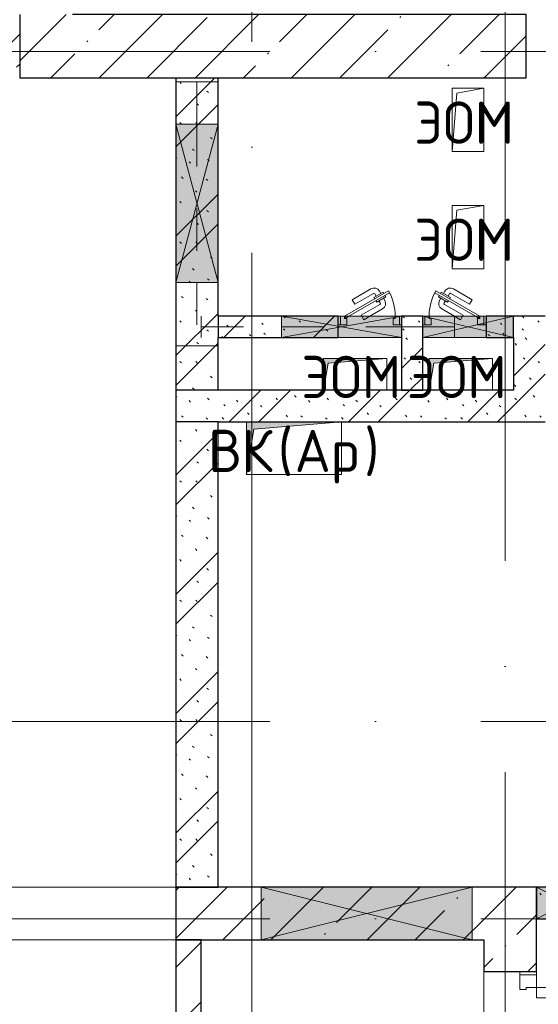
# Model space of a CAD drawing. Header units: millimetres. Extents: x -30540 to 173936, y -11730 to 122288.
# Tile 71 of 116: x 95555 to 98013, y 35310 to 39975. Entities that reach past the tile are written whole.
import ezdxf

# ---------------------------------------------------------------- set-up
doc = ezdxf.new("R2010")
doc.units = ezdxf.units.MM
doc.linetypes.add('3_ Штрих_ 1 х 1 мм', pattern=[400, 200, -200])
doc.linetypes.add('ADSK_Линия сетки', pattern=[5000, 4000, -500, 0, -500])
for name, color, linetype, lineweight in [('A-____-NOTE-TEXT', 7, 'Continuous', 18), ('A-DOOR-____-MCUT', 7, 'Continuous', 9), ('A-DOOR-____-OTLN', 7, 'Continuous', 18), ('A-DOOR-FRAM-MCUT', 7, 'Continuous', 9), ('A-DOOR-OPNG-OTLN', 7, 'Continuous', 18), ('A-FLOR-____-OTLN', 7, 'Continuous', 18), ('A-GENM-____-OTLN', 7, 'Continuous', 18), ('A-GLAZ-____-MCUT', 7, 'Continuous', 9), ('A-GLAZ-____-OTLN', 7, 'Continuous', 18), ('A-WALL-____-MCUT', 7, 'Continuous', 40), ('A-WALL-____-PATT', 7, 'Continuous', 40), ('I-WALL-____-MCUT', 7, 'Continuous', 40), ('I-WALL-____-OTLN', 7, 'Continuous', 18), ('M-EQPM-____-OTLN', 7, 'Continuous', 18), ('S-BEAM-____-OTLN', 7, 'Continuous', 18), ('S-COLS-____-MCUT', 7, 'Continuous', 40), ('S-COLS-____-OTLN', 7, 'Continuous', 18), ('S-GRID-____-OTLN', 7, 'Continuous', 9)]:
    doc.layers.add(name, color=color, linetype=linetype, lineweight=lineweight)
doc.styles.add('GOST Common', font='GOST_Common.ttf', dxfattribs={"height": 200})
pattern_1 = [(45, (0, 0), (-228.0985, 228.0985), []), (45, (228.1, 0), (-228.0985, 228.0985), [403.225, -80.645, 6.706, -73.939])]
pattern_2 = [(135, (300.56, 377.28), (-565.6854, 6e-14), [10, -790]), (135, (349.8, 474.73), (-565.6854, 6e-14), [10, -790]), (135, (423.93, 473.06), (-565.6854, 6e-14), [10, -790]), (135, (229.92, 447.9), (-565.6854, 6e-14), [10, -790]), (135, (155.08, 447.9), (-565.6854, 6e-14), [10, -790]), (135, (114.9, 369.03), (-565.6854, 6e-14), [10, -790]), (135, (132.43, 285.8), (-565.6854, 6e-14), [10, -790]), (135, (214.66, 322), (-565.6854, 6e-14), [10, -790]), (135, (198.16, 261.88), (-565.6854, 6e-14), [10, -790]), (135, (45.2, 272.9), (-565.6854, 6e-14), [10, -790]), (135, (42.32, 336.16), (-565.6854, 6e-14), [10, -790]), (135, (92.26, 192.24), (-565.6854, 6e-14), [10, -790]), (135, (7.07, 149.2), (-565.6854, 6e-14), [10, -790]), (135, (80.6, 95.1), (-565.6854, 6e-14), [10, -790]), (135, (79.53, 36.94), (-565.6854, 6e-14), [10, -790]), (135, (153.87, 74.56), (-565.6854, 6e-14), [10, -790]), (135, (228.35, 124.8), (-565.6854, 6e-14), [10, -790]), (135, (279.75, 180.4), (-565.6854, 6e-14), [10, -790]), (135, (282.9, 31.63), (-565.6854, 6e-14), [10, -790]), (135, (377.38, 53.45), (-565.6854, 6e-14), [10, -790]), (135, (352.28, 102.7), (-565.6854, 6e-14), [10, -790]), (135, (354.05, 0), (-565.6854, 6e-14), [10, -790]), (135, (553.23, 16.45), (-565.6854, 6e-14), [10, -790]), (135, (542.38, 63.45), (-565.6854, 6e-14), [10, -790]), (135, (536.58, 239.3), (-565.6854, 6e-14), [10, -790]), (135, (475.85, 203.9), (-565.6854, 6e-14), [10, -790]), (135, (475.85, 316.54), (-565.6854, 6e-14), [10, -790]), (135, (520.8, 408.7), (-565.6854, 6e-14), [10, -790]), (135, (551.1, 470.8), (-565.6854, 6e-14), [10, -790]), (135, (235.25, 537.93), (-565.6854, 6e-14), [10, -790]), (135, (407.25, 547.65), (-565.6854, 6e-14), [10, -790]), (135, (94.5, 558.6), (-565.6854, 6e-14), [10, -790]), (135, (46.4, 532.3), (-565.6854, 6e-14), [10, -790]), (135, (85.56, 465.04), (-565.6854, 6e-14), [10, -790]), (135, (355.53, 181.14), (-565.6854, 6e-14), [10, -790]), (135, (362.23, 243.6), (-565.6854, 6e-14), [10, -790]), (135, (413.45, 344.1), (-565.6854, 6e-14), [10, -790]), (135, (286.3, 273.25), (-565.6854, 6e-14), [10, -790]), (135, (423.02, 263.72), (-565.6854, 6e-14), [10, -790]), (135, (162.94, 190.2), (-565.6854, 6e-14), [10, -790]), (135, (470.25, 120.93), (-565.6854, 6e-14), [10, -790]), (135, (484.48, 9.78), (-565.6854, 6e-14), [10, -790]), (45, (0, 212.13), (-565.6854, 0), []), (45, (212.13, 0), (-565.6854, 0), []), (45, (353.55, 0), (-565.6854, 0), []), (45, (0, 353.55), (-565.6854, 0), [])]

# ---------------------------------------------------------------- blocks, each defined once
blk = doc.blocks.new('КР_Колонна_ЖБ_Прямоугольная - 2400x300h_B40-V95-01 ЭМ')
at = {"layer": 'S-COLS-____-OTLN', "lineweight": 5, "true_color": 0xcccccc}
h = blk.add_hatch(dxfattribs=at)
h.set_pattern_fill('FP_93', color=254, style=0, pattern_type=2)
h.set_pattern_definition([(45, (-96755.3, -39850), (-228.0985, 228.0985), []), (45, (-96527.2, -39850), (-228.0985, 228.0985), [403.225, -80.645, 6.706, -73.939])])
h.paths.add_polyline_path([(-1200, -150), (1200, -150), (1200, 150), (-1200, 150)])
at = {"layer": 'S-COLS-____-MCUT', "color": 254, "lineweight": 30, "true_color": 0xcccccc}
for p, q in [((-1200, 150), (-1200, -150)), ((1200, 150), (-950, 150)), ((1200, -150), (1200, 150)), ((-1200, -150), (1200, -150))]:
    blk.add_line(p, q, dxfattribs=at)
blk = doc.blocks.new('КР-Проем - Настраиваемый-2466849-01 ЭМ')
at = {"layer": 'A-DOOR-OPNG-OTLN', "color": 254, "lineweight": 13, "true_color": 0xcccccc}
for p, q in [((-670, 125), (670, 125)), ((-670, -125), (670, -125))]:
    blk.add_line(p, q, dxfattribs=at)
blk = doc.blocks.new('АР_Дверь двупольная - 1450х2100h_1000_300__ЛК_EIS60-3280529-01 ЭМ')
at = {"layer": 'A-DOOR-____-MCUT', "color": 254, "lineweight": 15, "true_color": 0xcccccc}
for p, q in [((-650, 125), (-650, 1125)), ((-650, 1125), (-600, 1125)), ((-600, 1125), (-600, 125)), ((650, 425), (600, 425)), ((600, 425), (600, 125)), ((650, 125), (650, 425)), ((-600, 125), (-650, 125)), ((600, 125), (650, 125))]:
    blk.add_line(p, q, dxfattribs=at)
at = {"layer": 'A-DOOR-____-OTLN', "color": 254, "lineweight": 5, "true_color": 0xcccccc}
for p, q in [((-658, 1087.5), (-670, 1087.5)), ((-658, 1100), (-658, 1050)), ((-650, 1100), (-658, 1100)), ((-600, 1100), (-592, 1100)), ((-592, 1100), (-592, 1050)), ((-592, 1087.5), (-580, 1087.5)), ((-700, 955), (-700, 1057.5)), ((-675, 955), (-675, 1057.5)), ((-658, 1062.5), (-670, 1062.5)), ((-658, 1050), (-650, 1050)), ((-592, 1050), (-600, 1050)), ((-592, 1062.5), (-580, 1062.5)), ((-575, 955), (-575, 1057.5)), ((-550, 955), (-550, 1057.5)), ((-675, 955), (-700, 955)), ((-575, 955), (-550, 955))]:
    blk.add_line(p, q, dxfattribs=at)
at = {"layer": 'A-DOOR-____-OTLN', "color": 254, "lineweight": 13, "true_color": 0xcccccc}
for centre, radius, start, end in [((-650, 125), 1000, 0, 90), ((650, 125), 300, 90, 180)]:
    blk.add_arc(centre, radius, start, end, dxfattribs=at)
at = {"layer": 'A-DOOR-____-OTLN', "color": 254, "lineweight": 5, "true_color": 0xcccccc}
for centre, radius, start, end in [((-670, 1057.5), 30, 90, 180), ((-580, 1057.5), 30, 360, 90), ((-670, 1057.5), 4.99, 90, 180), ((-580, 1057.5), 4.99, 360, 90)]:
    blk.add_arc(centre, radius, start, end, dxfattribs=at)
at = {"layer": 'A-DOOR-FRAM-MCUT', "color": 254, "lineweight": 15, "true_color": 0xcccccc}
for p, q in [((-710, 125), (-725, 125)), ((-710, 125), (-650, 125)), ((-710, 45), (-710, 125)), ((-650, 125), (-650, 75)), ((710, 125), (650, 125)), ((650, 125), (650, 75)), ((710, 45), (710, 125)), ((710, 125), (725, 125)), ((-650, 75), (-640, 75)), ((-640, 75), (-640, 45)), ((650, 75), (640, 75)), ((640, 75), (640, 45)), ((-710, 45), (-725, 45)), ((-640, 45), (-710, 45)), ((640, 45), (710, 45)), ((710, 45), (725, 45))]:
    blk.add_line(p, q, dxfattribs=at)
blk = doc.blocks.new('АР_Отверстие прямоугольное - ОВВ-4132793-01 ЭМ')
at = {"layer": 'A-GLAZ-____-OTLN', "lineweight": 13, "true_color": 0xf9f9f9}
blk.add_hatch(color=7, dxfattribs=at).paths.add_polyline_path([(500, -100), (500, 100), (-250, 100), (-250, -100), (260, -100)])
at = {"layer": 'A-GLAZ-____-MCUT', "color": 254, "lineweight": 15, "true_color": 0xcccccc}
for p, q in [((-250, 100), (-250, -100)), ((500, 100), (500, -100))]:
    blk.add_line(p, q, dxfattribs=at)
at = {"layer": 'A-GLAZ-____-OTLN', "color": 254, "lineweight": 5, "true_color": 0xcccccc}
for p, q in [((500, 100), (-250, -100)), ((-250, 100), (500, -100))]:
    blk.add_line(p, q, dxfattribs=at)
at = {"layer": 'A-GLAZ-____-OTLN', "color": 254, "lineweight": 13, "true_color": 0xcccccc}
for p, q in [((500, 100), (-250, 100)), ((-250, 100), (-250, -100)), ((500, -100), (500, 100)), ((-250, -100), (500, -100))]:
    blk.add_line(p, q, dxfattribs=at)
blk = doc.blocks.new('АР_Отверстие прямоугольное - ОВВ-3164953-01 ЭМ')
at = {"layer": 'A-GLAZ-____-OTLN', "lineweight": 13, "true_color": 0xf9f9f9}
blk.add_hatch(color=7, dxfattribs=at).paths.add_polyline_path([(-375, 125), (-375, -125), (625, -125), (625, 125)])
at = {"layer": 'A-GLAZ-____-MCUT', "color": 254, "lineweight": 15, "true_color": 0xcccccc}
for p, q in [((-375, 125), (-375, -125)), ((625, 125), (625, -125))]:
    blk.add_line(p, q, dxfattribs=at)
at = {"layer": 'A-GLAZ-____-OTLN', "color": 254, "lineweight": 5, "true_color": 0xcccccc}
for p, q in [((625, 125), (-375, -125)), ((-375, 125), (625, -125))]:
    blk.add_line(p, q, dxfattribs=at)
at = {"layer": 'A-GLAZ-____-OTLN', "color": 254, "lineweight": 13, "true_color": 0xcccccc}
for p, q in [((625, 125), (-375, 125)), ((-375, 125), (-375, -125)), ((625, -125), (625, 125)), ((-375, -125), (625, -125))]:
    blk.add_line(p, q, dxfattribs=at)
blk = doc.blocks.new('АР_Отверстие прямоугольное - ОВВ-4583973-01 ЭМ')
at = {"layer": 'A-GLAZ-____-OTLN', "lineweight": 13, "true_color": 0xf9f9f9}
blk.add_hatch(color=7, dxfattribs=at).paths.add_polyline_path([(275, -75), (275, 75), (-25, 75), (-25, -75)])
at = {"layer": 'A-GLAZ-____-MCUT', "color": 254, "lineweight": 15, "true_color": 0xcccccc}
for p, q in [((-25, 75), (-25, -75)), ((275, 75), (275, -75))]:
    blk.add_line(p, q, dxfattribs=at)
at = {"layer": 'A-GLAZ-____-OTLN', "color": 254, "lineweight": 5, "true_color": 0xcccccc}
for p, q in [((275, 75), (-25, -75)), ((-25, 75), (275, -75))]:
    blk.add_line(p, q, dxfattribs=at)
at = {"layer": 'A-GLAZ-____-OTLN', "color": 254, "lineweight": 13, "true_color": 0xcccccc}
for p, q in [((275, 75), (-25, 75)), ((-25, 75), (-25, -75)), ((275, -75), (275, 75)), ((-25, -75), (275, -75))]:
    blk.add_line(p, q, dxfattribs=at)
blk = doc.blocks.new('АР_Отверстие прямоугольное - ЭОМ-4144854-01 ЭМ')
at = {"layer": 'A-GLAZ-____-OTLN', "lineweight": 13, "true_color": 0xf9f9f9}
blk.add_hatch(color=7, dxfattribs=at).paths.add_polyline_path([(340, 50), (-90, 50), (-90, -50), (340, -50)])
at = {"layer": 'A-GLAZ-____-MCUT', "color": 254, "lineweight": 15, "true_color": 0xcccccc}
for p, q in [((-90, 50), (-90, -50)), ((340, 50), (340, -50))]:
    blk.add_line(p, q, dxfattribs=at)
at = {"layer": 'A-GLAZ-____-OTLN', "color": 254, "lineweight": 5, "true_color": 0xcccccc}
for p, q in [((340, 50), (-90, -50)), ((-90, 50), (340, -50))]:
    blk.add_line(p, q, dxfattribs=at)
at = {"layer": 'A-GLAZ-____-OTLN', "color": 254, "lineweight": 13, "true_color": 0xcccccc}
for p, q in [((340, 50), (-90, 50)), ((-90, 50), (-90, -50)), ((340, -50), (340, 50)), ((-90, -50), (340, -50))]:
    blk.add_line(p, q, dxfattribs=at)
blk = doc.blocks.new('АР_Дверь однопольная - 300х400h_200__ВК_СС-3667207-01 ЭМ')
at = {"layer": 'A-DOOR-____-MCUT', "color": 254, "lineweight": 15, "true_color": 0xcccccc}
for p, q in [((-87.8, 170), (-92.8, 161.3)), ((-92.8, 161.3), (100, 50)), ((120, 50), (-87.8, 170)), ((100, 50), (115, 41.3)), ((115, 41.3), (120, 50))]:
    blk.add_line(p, q, dxfattribs=at)
at = {"layer": 'A-DOOR-____-OTLN', "color": 254, "lineweight": 5, "true_color": 0xcccccc}
for p, q in [((-71.2, 148.8), (-75.2, 141.9)), ((-75.2, 141.9), (-31.9, 116.9)), ((-66.2, 157.5), (-62.2, 164.4)), ((-62.2, 164.4), (-18.9, 139.4)), ((-51.4, 158.2), (-45.4, 168.6)), ((-29.7, 145.7), (-23.7, 156.1)), ((71.9, 106.7), (-16.9, 157.9)), ((84.4, 128.3), (-4.4, 179.6)), ((-64.4, 135.7), (-70.4, 125.3)), ((-42.7, 123.2), (-48.7, 112.8)), ((41.9, 54.7), (-46.9, 105.9)), ((-31.9, 116.9), (-27.9, 123.8)), ((-18.9, 139.4), (-22.9, 132.5)), ((71.9, 106.7), (84.4, 128.3)), ((0, 50), (-59.4, 84.3)), ((29.4, 33), (0, 50)), ((39.2, 50), (29.4, 33)), ((41.9, 54.7), (39.2, 50))]:
    blk.add_line(p, q, dxfattribs=at)
at = {"layer": 'A-DOOR-____-OTLN', "color": 254, "lineweight": 13, "true_color": 0xcccccc}
blk.add_arc((120, 50), 240, 150, 180, dxfattribs=at)
at = {"layer": 'A-DOOR-____-OTLN', "color": 254, "lineweight": 5, "true_color": 0xcccccc}
for centre, radius, start, end in [((-19.4, 153.6), 30, 60, 150), ((-19.4, 153.6), 4.99, 60, 150), ((-44.4, 110.3), 30, 150, 240), ((-44.4, 110.3), 4.99, 150, 240)]:
    blk.add_arc(centre, radius, start, end, dxfattribs=at)
at = {"layer": 'A-DOOR-FRAM-MCUT', "color": 254, "lineweight": 15, "true_color": 0xcccccc}
for p, q in [((-140, 50), (-150, 50)), ((-120, 50), (-140, 50)), ((-140, 50), (-140, 10)), ((-120, 40), (-120, 50)), ((140, 50), (120, 50)), ((120, 50), (120, 40)), ((140, 10), (140, 50)), ((140, 50), (150, 50)), ((-140, 10), (-150, 10)), ((-140, 10), (-110, 10)), ((-110, 40), (-120, 40)), ((-110, 10), (-110, 40)), ((120, 40), (110, 40)), ((110, 40), (110, 10)), ((110, 10), (140, 10)), ((140, 10), (150, 10))]:
    blk.add_line(p, q, dxfattribs=at)
blk = doc.blocks.new('АР_Дверь однопольная - 300х400h_200__ЭОМ_СС_EI60-4211382-01 ЭМ')
at = {"layer": 'A-DOOR-____-MCUT', "color": 254, "lineweight": 15, "true_color": 0xcccccc}
for p, q in [((87.8, 170), (-120, 50)), ((-100, 50), (92.8, 161.3)), ((92.8, 161.3), (87.8, 170)), ((-120, 50), (-115, 41.3)), ((-115, 41.3), (-100, 50))]:
    blk.add_line(p, q, dxfattribs=at)
at = {"layer": 'A-DOOR-____-OTLN', "color": 254, "lineweight": 5, "true_color": 0xcccccc}
for p, q in [((-84.4, 128.3), (4.4, 179.6)), ((-71.9, 106.7), (16.9, 157.9)), ((62.2, 164.4), (18.9, 139.4)), ((29.7, 145.7), (23.7, 156.1)), ((75.2, 141.9), (31.9, 116.9)), ((51.4, 158.2), (45.4, 168.6)), ((66.2, 157.5), (62.2, 164.4)), ((71.2, 148.8), (75.2, 141.9)), ((-71.9, 106.7), (-84.4, 128.3)), ((-41.9, 54.7), (46.9, 105.9)), ((18.9, 139.4), (22.9, 132.5)), ((31.9, 116.9), (27.9, 123.8)), ((42.7, 123.2), (48.7, 112.8)), ((64.4, 135.7), (70.4, 125.3)), ((-41.9, 54.7), (-39.2, 50)), ((-39.2, 50), (-29.4, 33)), ((-29.4, 33), (0, 50)), ((0, 50), (59.4, 84.3))]:
    blk.add_line(p, q, dxfattribs=at)
for centre, radius, start, end in [((19.4, 153.6), 30, 30, 120), ((19.4, 153.6), 4.99, 30, 120), ((44.4, 110.3), 4.99, 300, 30), ((44.4, 110.3), 30, 300, 30)]:
    blk.add_arc(centre, radius, start, end, dxfattribs=at)
at = {"layer": 'A-DOOR-____-OTLN', "color": 254, "lineweight": 13, "true_color": 0xcccccc}
blk.add_arc((-120, 50), 240, 360, 30, dxfattribs=at)
at = {"layer": 'A-DOOR-FRAM-MCUT', "color": 254, "lineweight": 15, "true_color": 0xcccccc}
for p, q in [((-140, 50), (-150, 50)), ((-120, 50), (-140, 50)), ((-140, 50), (-140, 10)), ((-120, 40), (-120, 50)), ((140, 50), (120, 50)), ((120, 50), (120, 40)), ((140, 10), (140, 50)), ((140, 50), (150, 50)), ((-140, 10), (-150, 10)), ((-140, 10), (-110, 10)), ((-110, 40), (-120, 40)), ((-110, 10), (-110, 40)), ((120, 40), (110, 40)), ((110, 40), (110, 10)), ((110, 10), (140, 10)), ((140, 10), (150, 10))]:
    blk.add_line(p, q, dxfattribs=at)
blk = doc.blocks.new('АР_Перемычка - 200_Уx2_50x5__200-300-4635625-01 ЭМ')
at = {"layer": 'S-BEAM-____-OTLN', "color": 254, "linetype": '3_ Штрих_ 1 х 1 мм', "lineweight": 15, "true_color": 0xdcdcdc}
for p, q in [((-575, 100), (-575, -100)), ((675, 100), (675, -100)), ((-575, 0), (-375, 0)), ((-375, 0), (375, 0)), ((375, 0), (675, 0))]:
    blk.add_line(p, q, dxfattribs=at)
blk = doc.blocks.new('АР_Отверстие прямоугольное - ЭОМ-4580939-01 ЭМ')
at = {"layer": 'A-GLAZ-____-OTLN', "lineweight": 13, "true_color": 0xf9f9f9}
blk.add_hatch(color=7, dxfattribs=at).paths.add_polyline_path([(410, -50), (410, 50), (-160, 50), (-160, -50), (18, -50)])
at = {"layer": 'A-GLAZ-____-MCUT', "color": 254, "lineweight": 15, "true_color": 0xcccccc}
for p, q in [((-160, 50), (-160, -50)), ((410, 50), (410, -50))]:
    blk.add_line(p, q, dxfattribs=at)
at = {"layer": 'A-GLAZ-____-OTLN', "color": 254, "lineweight": 5, "true_color": 0xcccccc}
for p, q in [((410, 50), (-160, -50)), ((-160, 50), (410, -50))]:
    blk.add_line(p, q, dxfattribs=at)
at = {"layer": 'A-GLAZ-____-OTLN', "color": 254, "lineweight": 13, "true_color": 0xcccccc}
for p, q in [((410, 50), (-160, 50)), ((-160, 50), (-160, -50)), ((410, -50), (410, 50)), ((-160, -50), (410, -50))]:
    blk.add_line(p, q, dxfattribs=at)
blk = doc.blocks.new('АР_Перемычка - 100_Уx1_75x5__650-250-4211471-01 ЭМ')
at = {"layer": 'S-BEAM-____-OTLN', "color": 254, "linetype": '3_ Штрих_ 1 х 1 мм', "lineweight": 15, "true_color": 0xdcdcdc}
for p, q in [((-800, 50), (-800, -50)), ((400, 50), (400, -50)), ((-800, 0), (-420, 0)), ((-420, 0), (150, 0)), ((150, 0), (250, 0)), ((250, 0), (400, 0))]:
    blk.add_line(p, q, dxfattribs=at)
blk = doc.blocks.new('АР_Канал вертикальный прямоугольный - ВК_Ар_-2076498-01 ЭМ')
at = {"layer": 'M-EQPM-____-OTLN', "lineweight": 13, "true_color": 0xe2e2e2}
blk.add_hatch(color=254, dxfattribs=at).paths.add_polyline_path([(-225, -125), (-190, 90), (225, 125), (-225, 125)])
at = {"layer": 'M-EQPM-____-OTLN', "color": 253, "lineweight": 13, "true_color": 0xaaaaaa}
for p, q in [((225, 125), (-225, 125)), ((-225, 125), (-225, -125)), ((225, 125), (-225, 125)), ((-225, 125), (-225, -125)), ((-225, -125), (-225, 125)), ((-225, 125), (225, 125)), ((-190, 90), (225, 125)), ((-190, 90), (225, 125)), ((225, -125), (225, 125)), ((225, 125), (225, -125)), ((-225, -125), (-190, 90)), ((-225, -125), (-190, 90)), ((-225, -125), (225, -125)), ((225, -125), (-225, -125))]:
    blk.add_line(p, q, dxfattribs=at)
blk = doc.blocks.new('АР_Канал вертикальный прямоугольный - ЭОМ-2330543-01 ЭМ')
at = {"layer": 'M-EQPM-____-OTLN', "lineweight": 13, "true_color": 0xe2e2e2}
blk.add_hatch(color=254, dxfattribs=at).paths.add_polyline_path([(-150, -75), (-127.5, 52.5), (150, 75), (-150, 75)])
at = {"layer": 'M-EQPM-____-OTLN', "color": 253, "lineweight": 13, "true_color": 0xaaaaaa}
for p, q in [((150, 75), (-150, 75)), ((-150, 75), (-150, -75)), ((150, 75), (-150, 75)), ((-150, 75), (-150, -75)), ((-150, -75), (-150, 75)), ((-150, 75), (150, 75)), ((-150, -75), (-127.5, 52.5)), ((-150, -75), (-127.5, 52.5)), ((-127.5, 52.5), (150, 75)), ((-127.5, 52.5), (150, 75)), ((150, -75), (150, 75)), ((150, 75), (150, -75)), ((-150, -75), (150, -75)), ((150, -75), (-150, -75))]:
    blk.add_line(p, q, dxfattribs=at)
blk = doc.blocks.new('АР_Канал вертикальный прямоугольный - ЭОМ-3203547-01 ЭМ')
at = {"layer": 'A-GENM-____-OTLN', "color": 253, "lineweight": 13, "true_color": 0xaaaaaa}
for p, q in [((-75, -150), (-75, 150)), ((-75, 150), (75, 150))]:
    blk.add_line(p, q, dxfattribs=at)
at = {"layer": 'M-EQPM-____-OTLN', "color": 253, "lineweight": 13, "true_color": 0xaaaaaa}
for p, q in [((-75, -150), (-75, 150)), ((-75, 150), (75, 150)), ((-52.5, 127.5), (75, 150)), ((75, 150), (75, -150)), ((-75, -150), (-52.5, 127.5)), ((75, -150), (-75, -150))]:
    blk.add_line(p, q, dxfattribs=at)
blk = doc.blocks.new('Наметкина 10_РД_АР_К4_отсоединено_rvt-1-01 ЭМ')
at = {"layer": 'A-WALL-____-PATT', "lineweight": 5, "true_color": 0xcccccc}
h = blk.add_hatch(dxfattribs=at)
h.set_pattern_fill('FP_105', color=254, style=0, pattern_type=2)
h.set_pattern_definition(pattern_2)
h.paths.add_polyline_path([(94535.3, 39750), (95555.3, 39750), (95555.3, 39950), (91605.3, 39950), (91605.3, 39750), (93912.9, 39750)])
h = blk.add_hatch(dxfattribs=at)
h.set_pattern_fill('FP_105', color=254, style=0, pattern_type=2)
h.set_pattern_definition(pattern_2)
h.paths.add_polyline_path([(96495.3, 35865), (96495.3, 38070), (96295.3, 38070), (96295.3, 35865)])
h.paths.add_polyline_path([(96295.3, 38220), (96495.3, 38220), (96495.3, 39700), (96295.3, 39700), (96295.3, 38730)])
h = blk.add_hatch(dxfattribs=at)
h.set_pattern_fill('FP_105', color=254, style=0, pattern_type=2)
h.set_pattern_definition(pattern_2)
h.paths.add_polyline_path([(97365.3, 38470), (97465.3, 38470), (97465.3, 38570), (97365.3, 38570)])
h.paths.add_polyline_path([(96495.3, 38470), (97065.3, 38470), (97065.3, 38570), (96495.3, 38570)])
h.paths.add_polyline_path([(97895.3, 38470), (97895.3, 38570), (97765.3, 38570), (97765.3, 38470)])
h = blk.add_hatch(dxfattribs=at)
h.set_pattern_fill('FP_105', color=254, style=0, pattern_type=2)
h.set_pattern_definition(pattern_2)
h.paths.add_polyline_path([(97895.3, 38070), (98045.3, 38070), (98045.3, 38570), (97895.3, 38570), (97895.3, 38220)])
h = blk.add_hatch(dxfattribs=at)
h.set_pattern_fill('FP_105', color=254, style=0, pattern_type=2)
h.set_pattern_definition(pattern_2)
h.paths.add_polyline_path([(97465.3, 38220), (97465.3, 38470), (97365.3, 38470), (97365.3, 38220)])
h = blk.add_hatch(dxfattribs=at)
h.set_pattern_fill('FP_105', color=254, style=0, pattern_type=2)
h.set_pattern_definition(pattern_2)
h.paths.add_polyline_path([(97017.8, 38070), (97895.3, 38070), (97895.3, 38220), (96295.3, 38220), (96295.3, 38070), (96995.3, 38070)])
h = blk.add_hatch(dxfattribs=at)
h.set_pattern_fill('FP_88', color=254, style=0, pattern_type=2)
h.set_pattern_definition(pattern_1)
h.paths.add_polyline_path([(97755.3, 35615), (97755.3, 35865), (96295.3, 35865), (96295.3, 35615), (97700.3, 35615)])
h = blk.add_hatch(dxfattribs=at)
h.set_pattern_fill('FP_88', color=254, style=0, pattern_type=2)
h.set_pattern_definition(pattern_1)
h.paths.add_polyline_path([(98005.3, 29515), (98005.3, 34015), (97755.3, 34015), (97755.3, 29515), (97993.4, 29515)])
h.paths.add_polyline_path([(98005.3, 35465), (98005.3, 35865), (97755.3, 35865), (97755.3, 35465), (97993.4, 35465)])
h = blk.add_hatch(dxfattribs=at)
h.set_pattern_fill('FP_105', color=254, style=0, pattern_type=2)
h.set_pattern_definition(pattern_2)
h.paths.add_polyline_path([(98005.3, 35715), (99555.3, 35715), (99555.3, 35865), (98005.3, 35865)])
h = blk.add_hatch(dxfattribs=at)
h.set_pattern_fill('FP_104', color=254, style=0, pattern_type=2)
h.set_pattern_definition([(45, (0, 0), (-424.264, 424.264), []), (45, (0, 282.8), (-424.264, 424.264), [])])
h.paths.add_polyline_path([(96295.3, 31419.9), (96415.3, 31475.8), (96415.3, 35615), (96295.3, 35615), (96295.3, 31485.1)])
at = {"layer": 'A-FLOR-____-OTLN', "color": 254, "lineweight": 13, "true_color": 0xcccccc}
for p, q in [((98005.3, 35715), (98005.3, 35465)), ((96295.3, 35615), (94955.3, 35615)), ((94955.3, 35615), (96295.3, 35615)), ((97755.3, 34015), (97755.3, 35465))]:
    blk.add_line(p, q, dxfattribs=at)
at = {"layer": 'A-WALL-____-MCUT', "color": 254, "lineweight": 30, "true_color": 0xcccccc}
for p, q in [((96495.3, 38570), (96495.3, 38470)), ((97895.3, 38470), (97895.3, 38570)), ((96495.3, 38220), (96295.3, 38220)), ((96495.3, 38070), (96295.3, 38070)), ((96700.3, 35865), (96295.3, 35865)), ((96295.3, 35865), (96295.3, 35615)), ((97700.3, 35865), (96700.3, 35865)), ((97755.3, 35865), (97700.3, 35865)), ((98005.3, 35865), (97755.3, 35865)), ((98005.3, 35715), (98005.3, 35865)), ((98005.3, 35465), (98005.3, 35715)), ((96295.3, 35615), (96700.3, 35615)), ((96700.3, 35615), (97700.3, 35615)), ((97700.3, 35615), (97755.3, 35615)), ((97755.3, 35615), (97755.3, 35465)), ((97755.3, 35465), (98005.3, 35465))]:
    blk.add_line(p, q, dxfattribs=at)
at = {"layer": 'I-WALL-____-MCUT', "color": 254, "lineweight": 30, "true_color": 0xcccccc}
for p, q in [((96295.3, 39700), (96295.3, 39480)), ((96495.3, 39480), (96495.3, 39700)), ((96295.3, 39480), (96295.3, 38730)), ((96495.3, 38730), (96495.3, 39480)), ((96295.3, 38730), (96295.3, 38220)), ((96495.3, 38570), (96495.3, 38730)), ((96795.3, 38570), (96495.3, 38570)), ((97065.3, 38570), (96795.3, 38570)), ((97065.3, 38470), (97065.3, 38570)), ((97465.3, 38570), (97365.3, 38570)), ((97365.3, 38570), (97365.3, 38470)), ((97465.3, 38470), (97465.3, 38570)), ((97895.3, 38570), (97765.3, 38570)), ((97765.3, 38570), (97765.3, 38470)), ((98045.3, 38570), (97895.3, 38570)), ((96495.3, 38220), (96495.3, 38470)), ((96495.3, 38470), (96795.3, 38470)), ((96795.3, 38470), (97065.3, 38470)), ((97365.3, 38470), (97365.3, 38220)), ((97465.3, 38220), (97465.3, 38470)), ((97765.3, 38470), (97895.3, 38470)), ((97895.3, 38470), (97895.3, 38220)), ((96295.3, 38220), (96295.3, 38070)), ((97895.3, 38220), (96495.3, 38220)), ((97365.3, 38220), (97465.3, 38220)), ((96295.3, 38070), (96295.3, 35865)), ((96495.3, 35865), (96495.3, 38070)), ((96495.3, 38070), (97895.3, 38070)), ((97895.3, 38070), (98045.3, 38070)), ((96295.3, 35865), (96495.3, 35865)), ((98305.3, 35865), (98005.3, 35865)), ((98005.3, 35865), (98005.3, 35715)), ((98005.3, 35715), (98305.3, 35715)), ((96415.3, 35615), (96295.3, 35615)), ((96295.3, 35615), (96295.3, 31419.9)), ((96415.3, 31475.8), (96415.3, 35615))]:
    blk.add_line(p, q, dxfattribs=at)
at = {"layer": 'I-WALL-____-OTLN', "color": 254, "lineweight": 13, "true_color": 0xcccccc}
for p, q in [((97065.3, 38570), (97075.3, 38570)), ((97115.3, 38570), (97335.3, 38570)), ((97355.3, 38570), (97365.3, 38570)), ((97365.3, 38470), (97365.3, 38570)), ((97465.3, 38570), (97475.3, 38570)), ((97465.3, 38570), (97465.3, 38470)), ((97495.3, 38570), (97715.3, 38570)), ((97755.3, 38570), (97765.3, 38570)), ((97365.3, 38470), (97065.3, 38470)), ((97765.3, 38470), (97465.3, 38470))]:
    blk.add_line(p, q, dxfattribs=at)
at = {"layer": 'A-DOOR-____-OTLN', "color": 254, "lineweight": 13, "true_color": 0xcccccc}
for name, p in [('АР_Дверь однопольная - 300х400h_200__ЭОМ_СС_EI60-4211382-01 ЭМ', (97215.3, 38520)), ('АР_Дверь однопольная - 300х400h_200__ВК_СС-3667207-01 ЭМ', (97615.3, 38520))]:
    blk.add_blockref(name, p, dxfattribs=at)
for name, p, rotation in [('КР-Проем - Настраиваемый-2466849-01 ЭМ', (95625.3, 35740), 180), ('АР_Дверь двупольная - 1450х2100h_1000_300__ЛК_EIS60-3280529-01 ЭМ', (97880.3, 34740), 269.9999999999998)]:
    blk.add_blockref(name, p, dxfattribs=dict(at, rotation=rotation))
at = {"layer": 'A-GLAZ-____-OTLN', "color": 254, "lineweight": 13, "true_color": 0xcccccc}
for name, p, rotation in [('АР_Отверстие прямоугольное - ОВВ-4132793-01 ЭМ', (96395.3, 39230), 269.9999999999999), ('АР_Отверстие прямоугольное - ЭОМ-4144854-01 ЭМ', (97805.3, 38520), 180), ('АР_Отверстие прямоугольное - ОВВ-3164953-01 ЭМ', (97325.3, 35740), 180)]:
    blk.add_blockref(name, p, dxfattribs=dict(at, rotation=rotation))
for name, p in [('АР_Отверстие прямоугольное - ЭОМ-4580939-01 ЭМ', (96955.3, 38520)), ('АР_Отверстие прямоугольное - ОВВ-4583973-01 ЭМ', (98030.3, 35790))]:
    blk.add_blockref(name, p, dxfattribs=at)
at = {"layer": 'M-EQPM-____-OTLN', "color": 253, "lineweight": 5, "true_color": 0xaaaaaa}
for name, p in [('АР_Канал вертикальный прямоугольный - ЭОМ-3203547-01 ЭМ', (97680.3, 39500)), ('АР_Канал вертикальный прямоугольный - ЭОМ-3203547-01 ЭМ', (97680.3, 38945)), ('АР_Канал вертикальный прямоугольный - ЭОМ-2330543-01 ЭМ', (97145.3, 38295)), ('АР_Канал вертикальный прямоугольный - ЭОМ-2330543-01 ЭМ', (97645.3, 38295)), ('АР_Канал вертикальный прямоугольный - ВК_Ар_-2076498-01 ЭМ', (96855.3, 37945))]:
    blk.add_blockref(name, p, dxfattribs=at)
at = {"layer": 'S-BEAM-____-OTLN', "color": 254, "lineweight": 13, "true_color": 0xcccccc, "rotation": 269.9999999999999}
blk.add_blockref('АР_Перемычка - 200_Уx2_50x5__200-300-4635625-01 ЭМ', (96395.3, 39105), dxfattribs=at)
at = {"layer": 'S-BEAM-____-OTLN', "color": 254, "lineweight": 13, "true_color": 0xcccccc}
blk.add_blockref('АР_Перемычка - 100_Уx1_75x5__650-250-4211471-01 ЭМ', (97215.3, 38520), dxfattribs=at)
at = {"layer": 'S-COLS-____-OTLN', "color": 254, "lineweight": 13, "true_color": 0xcccccc}
blk.add_blockref('КР_Колонна_ЖБ_Прямоугольная - 2400x300h_B40-V95-01 ЭМ', (96755.3, 39850), dxfattribs=at)
at = {"layer": 'A-____-NOTE-TEXT', "color": 253, "lineweight": 5, "true_color": 0xaaaaaa, "char_height": 200, "attachment_point": 1, "style": 'GOST Common'}
for s, insert, width in [('ЭОМ', (97425.1, 39587.2), 625.316), ('ЭОМ', (97425.1, 39032.2), 625.316), ('ЭОМ', (96890.1, 38382.2), 625.316), ('ЭОМ', (97390.1, 38382.2), 625.316), ('ВК', (96448.1, 38032.2), 400.844), ('\\fGOST Common|b0|i0|c204|p34|;(', (96778.8, 38032.2), 96.203), ('Ар', (96858.2, 38032.2), 400.844), ('\\fGOST Common|b0|i0|c204|p34|;)', (97188.9, 38032.2), 96.203)]:
    blk.add_mtext(s, dxfattribs=dict(at, insert=insert, width=width))

msp = doc.modelspace()

# ---------------------------------------------------------------- linework, layer by layer
at = {"layer": 'S-GRID-____-OTLN', "color": 253, "linetype": 'ADSK_Линия сетки', "true_color": 0xaaaaaa}
for p, q in [((96655.3, -10130.4), (96655.3, 56550)), ((97855.3, -7590.4), (97855.3, 56550)), ((111741.6, 39825), (78589.2, 39825)), ((111741.6, 36650), (81129.2, 36650)), ((111741.6, 35715), (78589.2, 35715))]:
    msp.add_line(p, q, dxfattribs=at)

# ---------------------------------------------------------------- block references
at = {"lineweight": 5}
msp.add_blockref('Наметкина 10_РД_АР_К4_отсоединено_rvt-1-01 ЭМ', (0, 0), dxfattribs=at)

doc.saveas('drawing.dxf')
